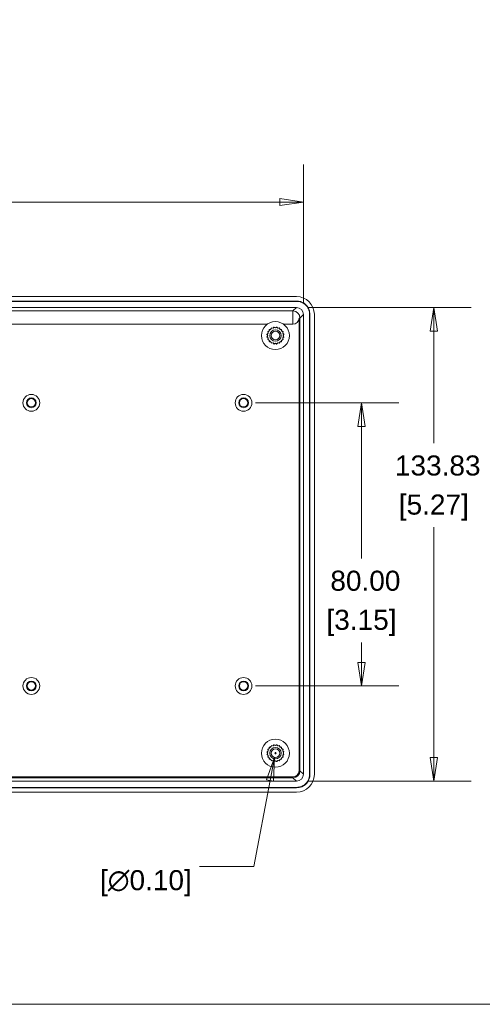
# Model space of a CAD drawing. Header units: millimetres. Extents: x 12 to 919, y 12 to 708.
# Tile 2 of 10: x 215 to 346, y 21 to 299. Entities that reach past the tile are written whole.
import ezdxf

# ---------------------------------------------------------------- set-up
doc = ezdxf.new("R2010")
doc.units = ezdxf.units.MM
doc.header["$LTSCALE"] = 3.333333
for name, color, linetype, lineweight in [('Dimension (ANSI)', 7, 'Continuous', 9), ('Sketch Geometry (ANSI)', 7, 'Continuous', 9), ('Visible (ANSI)', 7, 'Continuous', 9), ('Visible Narrow (ANSI)', 7, 'Continuous', 9)]:
    doc.layers.add(name, color=color, linetype=linetype, lineweight=lineweight)
doc.styles.add('Note Text (ANSI)', font='arial.ttf')
doc.dimstyles.new('Default - mm_inch (ANSI)', dxfattribs={"dimscale": 3.333333, "dimtxt": 1.7, "dimasz": 2, "dimexe": 3.175, "dimexo": 1, "dimgap": 0.8, "dimtad": 0, "dimtih": 1, "dimtoh": 1, "dimrnd": 1e-08, "dimzin": 4, "dimdsep": 46, "dimtxsty": 'Note Text (ANSI)', "dimblk": 'Filled-1', "dimcen": 0.09, "dimdle": 10, "dimclrd": 256, "dimclre": 256, "dimclrt": 256, "dimadec": 1, "dimazin": 0, "dimtfac": 1.176471, "dimtofl": 0, "dimtmove": 0, "dimatfit": 3, "dimfxl": 0, "dimtolj": 1, "dimtzin": 0, "dimlwd": -1, "dimlwe": -1, "dimarcsym": 0})

# ---------------------------------------------------------------- blocks, each defined once
blk = doc.blocks.new('Borders Default Border')
at = {"layer": 'Sketch Geometry (ANSI)', "flags": 128}
blk.add_lwpolyline([(6.35, 6.35), (6.35, 209.55), (273.05, 209.55), (273.05, 6.35), (6.35, 6.35)], dxfattribs=at)
blk = doc.blocks.new('Filled-1')
at = {"color": 0}
for p, q in [((0, 0), (-1, 0.15)), ((-1, 0.15), (-1, -0.15)), ((-1, 0), (0, 0)), ((-1, -0.15), (0, 0))]:
    blk.add_line(p, q, dxfattribs=at)
at = {"color": 0, "flags": 128}
blk.add_lwpolyline([(-1, -0.15), (0, 0), (-1, 0.15), (-1, -0.15)], dxfattribs=at)
at = {"color": 0}
blk.add_solid([(-1, -0.15), (0, 0), (-1, 0.15), (-1, -0.15)], dxfattribs=at)
blk = doc.blocks.new('*D27')
at = {"layer": 'Defpoints', "color": 0, "transparency": 16777216}
for p in [(293.22, 218.03), (293.22, 84.2), (332.09, 84.2)]:
    blk.add_point(p, dxfattribs=at)
at = {"layer": 'Dimension (ANSI)', "transparency": 16777216}
for p, q in [((296.56, 218.03), (342.67, 218.03)), ((332.09, 211.36), (332.09, 179.67)), ((332.09, 90.87), (332.09, 155.95)), ((296.56, 84.2), (342.67, 84.2))]:
    blk.add_line(p, q, dxfattribs=at)
at = {"layer": 'Dimension (ANSI)', "transparency": 16777216, "xscale": 6.666666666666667, "yscale": 6.666666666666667, "zscale": 6.666666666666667}
for p, rotation in [((332.09, 218.03), 90), ((332.09, 84.2), 270)]:
    blk.add_blockref('Filled-1', p, dxfattribs=dict(at, rotation=rotation))
at = {"layer": 'Dimension (ANSI)', "transparency": 16777216, "attachment_point": 5, "style": 'Note Text (ANSI)'}
for s, insert, char_height in [('\\A1; 133.83', (332.09, 173.37), 5.6667), ('\\A1;[5.27]', (332.09, 161.51), 5.667)]:
    blk.add_mtext(s, dxfattribs=dict(at, insert=insert, char_height=char_height))
blk = doc.blocks.new('*D28')
at = {"layer": 'Defpoints', "color": 0, "transparency": 16777216}
for p in [(295.22, 247.84), (81.39, 216.03), (295.22, 216.03)]:
    blk.add_point(p, dxfattribs=at)
at = {"layer": 'Dimension (ANSI)', "transparency": 16777216}
for p, q in [((81.39, 219.36), (81.39, 258.42)), ((295.22, 219.36), (295.22, 258.42)), ((88.06, 247.84), (172.61, 247.84)), ((288.55, 247.84), (204, 247.84))]:
    blk.add_line(p, q, dxfattribs=at)
at = {"layer": 'Dimension (ANSI)', "transparency": 16777216, "xscale": 6.666666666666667, "yscale": 6.666666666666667, "zscale": 6.666666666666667, "rotation": 180}
blk.add_blockref('Filled-1', (81.39, 247.84), dxfattribs=at)
at = {"layer": 'Dimension (ANSI)', "transparency": 16777216, "xscale": 6.666666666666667, "yscale": 6.666666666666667, "zscale": 6.666666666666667}
blk.add_blockref('Filled-1', (295.22, 247.84), dxfattribs=at)
at = {"layer": 'Dimension (ANSI)', "transparency": 16777216, "attachment_point": 5, "style": 'Note Text (ANSI)'}
for s, insert, char_height in [('\\A1; 213.83', (188.31, 253.4), 5.6667), ('\\A1;[8.42]', (188.31, 241.54), 5.667)]:
    blk.add_mtext(s, dxfattribs=dict(at, insert=insert, char_height=char_height))
blk = doc.blocks.new('*D30')
at = {"layer": 'Defpoints', "color": 0, "transparency": 16777216}
for p in [(278.31, 191.12), (278.31, 111.12), (311.64, 111.12)]:
    blk.add_point(p, dxfattribs=at)
at = {"layer": 'Dimension (ANSI)', "transparency": 16777216}
for p, q in [((281.64, 191.12), (322.22, 191.12)), ((311.64, 184.45), (311.64, 147.11)), ((311.64, 117.78), (311.64, 123.39)), ((281.64, 111.12), (322.22, 111.12))]:
    blk.add_line(p, q, dxfattribs=at)
at = {"layer": 'Dimension (ANSI)', "transparency": 16777216, "xscale": 6.666666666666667, "yscale": 6.666666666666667, "zscale": 6.666666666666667}
for p, rotation in [((311.64, 191.12), 90), ((311.64, 111.12), 270)]:
    blk.add_blockref('Filled-1', p, dxfattribs=dict(at, rotation=rotation))
at = {"layer": 'Dimension (ANSI)', "transparency": 16777216, "char_height": 5.667, "attachment_point": 5, "style": 'Note Text (ANSI)'}
for s, insert in [('\\A1; 80.00', (311.64, 140.81)), ('\\A1;[3.15]', (311.64, 128.95))]:
    blk.add_mtext(s, dxfattribs=dict(at, insert=insert))
blk = doc.blocks.new('*D50')
at = {"layer": 'Defpoints', "color": 0, "transparency": 16777216}
for p in [(287.54, 93.33), (287.07, 90.91)]:
    blk.add_point(p, dxfattribs=at)
at = {"layer": 'Dimension (ANSI)', "transparency": 16777216}
for p, q in [((287.01, 92.12), (287.61, 92.12)), ((287.31, 91.82), (287.31, 92.42)), ((281.16, 60.11), (285.82, 84.36)), ((265.81, 60.11), (281.16, 60.11))]:
    blk.add_line(p, q, dxfattribs=at)
at = {"layer": 'Dimension (ANSI)', "transparency": 16777216, "xscale": 6.666666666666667, "yscale": 6.666666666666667, "zscale": 6.666666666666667, "rotation": 79.12481242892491}
blk.add_blockref('Filled-1', (287.07, 90.91), dxfattribs=at)
at = {"layer": 'Dimension (ANSI)', "transparency": 16777216, "insert": (250.69, 60.11), "char_height": 5.667, "attachment_point": 5, "style": 'Note Text (ANSI)'}
blk.add_mtext('\\A1; \\P[∅0.10]', dxfattribs=at)

msp = doc.modelspace()

# ---------------------------------------------------------------- linework, layer by layer
at = {"layer": 'Visible (ANSI)'}
for p, q in [((83.3026, 221.1162), (293.3114, 221.1162)), ((83.3026, 219.8662), (293.3114, 219.8662)), ((293.3114, 219.7754), (83.3026, 219.7754)), ((293.2223, 218.0298), (83.3917, 218.0298)), ((293.9868, 87.1684), (293.9868, 215.064)), ((295.2205, 86.2009), (295.2205, 216.0315)), ((296.9661, 86.1118), (296.9661, 216.1206)), ((297.057, 216.1206), (297.057, 86.1118)), ((298.307, 216.1206), (298.307, 86.1118)), ((285.0132, 213.332), (91.6008, 213.332)), ((285.577, 211.7984), (285.5603, 211.3852)), ((286.0379, 211.8629), (285.6248, 211.8462)), ((286.1815, 212.2506), (286.0379, 211.8629)), ((286.6398, 212.1695), (286.2417, 212.2814)), ((286.8961, 212.494), (286.6398, 212.1695)), ((287.307, 212.2752), (286.9629, 212.5046)), ((287.651, 212.5046), (287.307, 212.2752)), ((287.9741, 212.1695), (287.7178, 212.494)), ((288.3722, 212.2814), (287.9741, 212.1695)), ((288.576, 211.8629), (288.4325, 212.2506)), ((288.9891, 211.8462), (288.576, 211.8629)), ((289.0536, 211.3852), (289.037, 211.7984)), ((292.2548, 213.332), (289.6008, 213.332)), ((284.9186, 210.4602), (285.148, 210.1162)), ((285.148, 210.1162), (284.9186, 209.7722)), ((285.2536, 210.7834), (284.9292, 210.5271)), ((284.9292, 209.7054), (285.2536, 209.449)), ((285.1418, 211.1814), (285.2536, 210.7834)), ((285.2536, 209.449), (285.1418, 209.051)), ((285.5603, 211.3852), (285.1725, 211.2417)), ((285.1725, 208.9907), (285.5603, 208.8472)), ((285.5603, 208.8472), (285.577, 208.4341)), ((289.037, 208.4341), (289.0536, 208.8472)), ((289.4414, 211.2417), (289.0536, 211.3852)), ((289.0536, 208.8472), (289.4414, 208.9907)), ((289.3603, 210.7834), (289.4721, 211.1814)), ((289.6847, 210.5271), (289.3603, 210.7834)), ((289.3603, 209.449), (289.6847, 209.7054)), ((289.4721, 209.051), (289.3603, 209.449)), ((289.466, 210.1162), (289.6953, 210.4602)), ((289.6953, 209.7722), (289.466, 210.1162)), ((285.6248, 208.3862), (286.0379, 208.3695)), ((286.0379, 208.3695), (286.1815, 207.9818)), ((286.2417, 207.9511), (286.6398, 208.0629)), ((286.6398, 208.0629), (286.8961, 207.7384)), ((286.9629, 207.7279), (287.307, 207.9572)), ((287.307, 207.9572), (287.651, 207.7279)), ((287.7178, 207.7384), (287.9741, 208.0629)), ((287.9741, 208.0629), (288.3722, 207.9511)), ((288.4325, 207.9818), (288.576, 208.3695)), ((288.576, 208.3695), (288.9891, 208.3862)), ((284.9186, 92.4602), (285.148, 92.1162)), ((285.148, 92.1162), (284.9186, 91.7722)), ((285.2536, 92.7834), (284.9292, 92.5271)), ((285.1418, 93.1814), (285.2536, 92.7834)), ((285.5603, 93.3852), (285.1725, 93.2417)), ((285.577, 93.7984), (285.5603, 93.3852)), ((286.0379, 93.8629), (285.6248, 93.8462)), ((286.1815, 94.2506), (286.0379, 93.8629)), ((286.6398, 94.1695), (286.2417, 94.2814)), ((286.8961, 94.494), (286.6398, 94.1695)), ((287.307, 94.2752), (286.9629, 94.5046)), ((287.651, 94.5046), (287.307, 94.2752)), ((287.9741, 94.1695), (287.7178, 94.494)), ((288.3722, 94.2814), (287.9741, 94.1695)), ((288.576, 93.8629), (288.4325, 94.2506)), ((288.9891, 93.8462), (288.576, 93.8629)), ((289.0536, 93.3852), (289.037, 93.7984)), ((289.4414, 93.2417), (289.0536, 93.3852)), ((289.3603, 92.7834), (289.4721, 93.1814)), ((289.6847, 92.5271), (289.3603, 92.7834)), ((289.466, 92.1162), (289.6953, 92.4602)), ((289.6953, 91.7722), (289.466, 92.1162)), ((284.9292, 91.7054), (285.2536, 91.449)), ((285.2536, 91.449), (285.1418, 91.051)), ((285.1725, 90.9907), (285.5603, 90.8472)), ((285.5603, 90.8472), (285.577, 90.4341)), ((285.6248, 90.3862), (286.0379, 90.3695)), ((286.0379, 90.3695), (286.1815, 89.9818)), ((286.2417, 89.9511), (286.6398, 90.0629)), ((286.6398, 90.0629), (286.8961, 89.7384)), ((286.9629, 89.7279), (287.307, 89.9572)), ((287.307, 89.9572), (287.651, 89.7279)), ((287.7178, 89.7384), (287.9741, 90.0629)), ((287.9741, 90.0629), (288.3722, 89.9511)), ((288.4325, 89.9818), (288.576, 90.3695)), ((288.576, 90.3695), (288.9891, 90.3862)), ((289.037, 90.4341), (289.0536, 90.8472)), ((289.0536, 90.8472), (289.4414, 90.9907)), ((289.3603, 91.449), (289.6847, 91.7054)), ((289.4721, 91.051), (289.3603, 91.449)), ((83.3917, 84.2027), (293.2223, 84.2027)), ((84.3592, 85.4364), (292.2548, 85.4364)), ((83.3026, 82.457), (293.3114, 82.457)), ((293.3114, 82.3662), (83.3026, 82.3662)), ((293.3114, 81.1162), (83.3026, 81.1162))]:
    msp.add_line(p, q, dxfattribs=at)
for centre, radius in [((287.307, 210.1162), 3.95), ((287.307, 210.1162), 2.25), ((287.307, 210.1162), 1.6129), ((287.307, 210.1162), 1.2319), ((218.307, 191.1162), 2.375), ((218.307, 191.1162), 1.375), ((218.307, 191.1162), 1.181), ((278.307, 191.1162), 2.375), ((278.307, 191.1162), 1.375), ((278.307, 191.1162), 1.181), ((218.307, 111.1162), 2.375), ((218.307, 111.1162), 1.375), ((218.307, 111.1162), 1.181), ((278.307, 111.1162), 2.375), ((278.307, 111.1162), 1.375), ((278.307, 111.1162), 1.181), ((287.307, 92.1162), 3.95), ((287.307, 92.1162), 2.25), ((287.307, 92.1162), 1.6129), ((287.307, 92.1162), 1.2319)]:
    msp.add_circle(centre, radius, dxfattribs=at)
for centre, radius, start, end in [((292.2548, 215.064), 1.7321, 270, 0), ((287.307, 210.1162), 2.413, 134.196675, 135.803325), ((287.307, 210.1162), 2.413, 116.196675, 117.803325), ((287.307, 210.1162), 2.413, 98.196675, 99.803325), ((287.307, 210.1162), 2.413, 80.196675, 81.803325), ((287.307, 210.1162), 2.413, 62.196675, 63.803325), ((287.307, 210.1162), 2.413, 44.196675, 45.803325), ((287.307, 210.1162), 2.413, 170.196675, 171.803325), ((287.307, 210.1162), 2.413, 188.196675, 189.803325), ((287.307, 210.1162), 2.413, 152.196675, 153.803325), ((287.307, 210.1162), 2.413, 206.196675, 207.803325), ((287.307, 210.1162), 2.413, 26.196675, 27.803325), ((287.307, 210.1162), 2.413, 332.196675, 333.803325), ((287.307, 210.1162), 2.413, 8.196675, 9.803325), ((287.307, 210.1162), 2.413, 350.196675, 351.803325), ((287.307, 210.1162), 2.413, 224.196675, 225.803325), ((287.307, 210.1162), 2.413, 242.196675, 243.803325), ((287.307, 210.1162), 2.413, 260.196675, 261.803325), ((287.307, 210.1162), 2.413, 278.196675, 279.803325), ((287.307, 210.1162), 2.413, 296.196675, 297.803325), ((287.307, 210.1162), 2.413, 314.196675, 315.803325), ((287.307, 92.1162), 2.413, 170.196675, 171.803325), ((287.307, 92.1162), 2.413, 152.196675, 153.803325), ((287.307, 92.1162), 2.413, 134.196675, 135.803325), ((287.307, 92.1162), 2.413, 116.196675, 117.803325), ((287.307, 92.1162), 2.413, 98.196675, 99.803325), ((287.307, 92.1162), 2.413, 80.196675, 81.803325), ((287.307, 92.1162), 2.413, 62.196675, 63.803325), ((287.307, 92.1162), 2.413, 44.196675, 45.803325), ((287.307, 92.1162), 2.413, 26.196675, 27.803325), ((287.307, 92.1162), 2.413, 8.196675, 9.803325), ((287.307, 92.1162), 2.413, 188.196675, 189.803325), ((287.307, 92.1162), 2.413, 206.196675, 207.803325), ((287.307, 92.1162), 2.413, 224.196675, 225.803325), ((287.307, 92.1162), 2.413, 242.196675, 243.803325), ((287.307, 92.1162), 2.413, 260.196675, 261.803325), ((287.307, 92.1162), 2.413, 278.196675, 279.803325), ((287.307, 92.1162), 2.413, 296.196675, 297.803325), ((287.307, 92.1162), 2.413, 314.196675, 315.803325), ((287.307, 92.1162), 2.413, 332.196675, 333.803325), ((287.307, 92.1162), 2.413, 350.196675, 351.803325), ((292.2548, 87.1684), 1.7321, 270, 0)]:
    msp.add_arc(centre, radius, start, end, dxfattribs=at)
for centre, major_axis in [((293.3026, 216.1118), (3.5417, 3.5417)), ((293.2188, 216.028), (1.4167, 1.4167)), ((293.2188, 86.2044), (1.4167, -1.4167)), ((293.3026, 86.1206), (3.5417, -3.5417))]:
    msp.add_ellipse(centre, major_axis=major_axis, ratio=0.99824796, start_param=5.49866393, end_param=7.06770668, dxfattribs=at)
for points, knots in [([(293.3114, 219.8662), (294.0477, 219.8662), (295.517, 219.4202), (296.814, 217.8384), (297.0569, 216.6115), (297.057, 216.1206)], [5.49866393, 5.49866393, 5.49866393, 5.49866393, 6.08705496, 6.675446, 7.06770668, 7.06770668, 7.06770668, 7.06770668]), ([(296.9661, 216.1206), (296.9661, 216.3529), (296.944, 216.5852), (296.871, 216.9638), (296.8326, 217.1125), (296.6198, 217.7629), (296.3434, 218.2304), (295.7484, 218.8664), (295.481, 219.0822), (294.9116, 219.4229), (294.6121, 219.5518), (293.9795, 219.7294), (293.6455, 219.7754), (293.3114, 219.7754)], [-7.06770668, -7.06770668, -7.06770668, -7.06770668, -6.87744995, -6.87744995, -6.75177363, -6.75177363, -6.31652408, -6.31652408, -6.0372918, -6.0372918, -5.77229005, -5.77229005, -5.49866393, -5.49866393, -5.49866393, -5.49866393]), ([(293.3114, 82.457), (293.5437, 82.457), (293.7759, 82.4792), (294.1545, 82.5521), (294.3033, 82.5906), (294.9536, 82.8033), (295.4211, 83.0798), (296.0572, 83.6747), (296.273, 83.9422), (296.6136, 84.5116), (296.7425, 84.8111), (296.9201, 85.4437), (296.9661, 85.7777), (296.9661, 86.1118)], [-7.06770668, -7.06770668, -7.06770668, -7.06770668, -6.87744995, -6.87744995, -6.75177363, -6.75177363, -6.31652408, -6.31652408, -6.0372918, -6.0372918, -5.77229005, -5.77229005, -5.49866393, -5.49866393, -5.49866393, -5.49866393]), ([(297.057, 86.1118), (297.0569, 85.3755), (296.6109, 83.9062), (295.0291, 82.6092), (293.8022, 82.3662), (293.3114, 82.3662)], [5.49866393, 5.49866393, 5.49866393, 5.49866393, 6.08705496, 6.675446, 7.06770668, 7.06770668, 7.06770668, 7.06770668])]:
    msp.add_open_spline(points, degree=3, knots=knots, dxfattribs=at)
at = {"layer": 'Visible Narrow (ANSI)'}
for p, q in [((293.3114, 219.8662), (293.3114, 219.7754)), ((84.3592, 217.0623), (292.2548, 217.0623)), ((292.2548, 217.0623), (293.2223, 218.0298)), ((292.2548, 213.332), (292.2548, 217.0623)), ((294.253, 215.064), (293.9868, 215.064)), ((295.2205, 216.0315), (294.253, 215.064)), ((294.253, 215.064), (294.253, 87.1684)), ((297.057, 216.1206), (296.9661, 216.1206)), ((293.9868, 87.1684), (294.253, 87.1684)), ((294.253, 87.1684), (295.2205, 86.2009)), ((292.2548, 85.1702), (84.3592, 85.1702)), ((292.2548, 85.1702), (292.2548, 85.4364)), ((293.2223, 84.2027), (292.2548, 85.1702)), ((297.057, 86.1118), (296.9661, 86.1118)), ((293.3114, 82.3662), (293.3114, 82.457))]:
    msp.add_line(p, q, dxfattribs=at)
for centre, major_axis in [((292.2548, 215.064), (1.4142, -1.4142)), ((292.2548, 87.1684), (-1.4142, -1.4142))]:
    msp.add_ellipse(centre, major_axis=major_axis, ratio=0.99824796, start_param=0.78627495, end_param=2.3553177, dxfattribs=at)

# ---------------------------------------------------------------- block references
at = {"xscale": 3.333333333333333, "yscale": 3.333333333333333, "zscale": 3.333333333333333}
msp.add_blockref('Borders Default Border', (0, 0), dxfattribs=at)

# ---------------------------------------------------------------- dimensions: what is measured, and where the dimension line sits
at = {"layer": 'Dimension (ANSI)'}
for base, p1, p2, angle, text, override, picture, middle in [((295.2205, 247.836), (81.3934, 216.0315), (295.2205, 216.0315), 180, ' <>\\X[8.42]', {"dimgap": 0.8, "dimtih": 0, "dimtoh": 0, "dimdec": 2, "dimpost": '\\X', "dimtol": 0, "dimlim": 0, "dimtp": 0, "dimtm": 0, "dimtdec": 2, "dimatfit": 1}, '*D28', (188.307, 247.836)), ((332.0859, 84.2027), (293.2223, 218.0298), (293.2223, 84.2027), 90, ' <>\\X[5.27]', {"dimgap": 0.8, "dimdec": 2, "dimpost": '\\X', "dimtol": 0, "dimlim": 0, "dimtp": 0, "dimtm": 0, "dimtdec": 2, "dimatfit": 1}, '*D27', (332.0859, 167.8109)), ((311.6403, 111.1162), (278.307, 191.1162), (278.307, 111.1162), 90, ' <>\\X[3.15]', {"dimgap": 0.8, "dimdec": 2, "dimpost": '\\X', "dimtol": 0, "dimlim": 0, "dimtp": 0, "dimtm": 0, "dimtdec": 2, "dimatfit": 1}, '*D30', (311.6403, 135.2506))]:
    dim = msp.add_linear_dim(base=base, p1=p1, p2=p2, angle=angle, text=text, dimstyle='Default - mm_inch (ANSI)', override=override, dxfattribs=at)
    dim.commit()
    dim.dimension.update_dxf_attribs({"geometry": picture, "text_midpoint": middle, "dimtype": 160})
dim = msp.add_diameter_dim_2p(p1=(287.5394, 93.326), p2=(287.0745, 90.9064), text=' \\X[∅0.10]', dimstyle='Default - mm_inch (ANSI)', override={"dimgap": 0.8, "dimdec": 2, "dimlfac": 1, "dimpost": '\\X', "dimtol": 0, "dimlim": 0, "dimtp": 0, "dimtm": 0, "dimtdec": 2}, dxfattribs=at)
dim.commit()
dim.dimension.update_dxf_attribs({"geometry": '*D50', "text_midpoint": (250.6906, 60.1114), "dimtype": 163})

doc.saveas('drawing.dxf')
